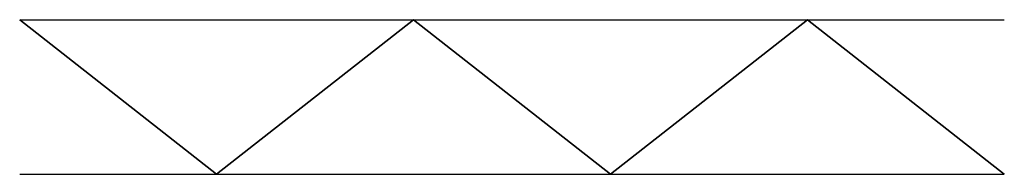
# Model space of a CAD drawing. Header units: millimetres. Extents: x 304 to 3614, y 223 to 743.
import ezdxf

# ---------------------------------------------------------------- set-up
doc = ezdxf.new("R2010")
doc.units = ezdxf.units.MM

msp = doc.modelspace()

# ---------------------------------------------------------------- linework, layer by layer
at = {"extrusion": (0, -1, 0)}
for p, q in [((966.1, 223.2, 750), (304.1, 743.2, 750)), ((304.1, 743.2), (966.1, 223.2)), ((304.1, 743.2), (966.1, 743.2, 750)), ((1628.1, 743.2, 750), (966.1, 223.2, 750)), ((966.1, 223.2), (1628.1, 743.2)), ((966.1, 743.2, 750), (1628.1, 743.2)), ((2290.1, 223.2, 750), (1628.1, 743.2, 750)), ((1628.1, 743.2), (2290.1, 223.2)), ((1628.1, 743.2), (2290.1, 743.2, 750)), ((2952.1, 743.2, 750), (2290.1, 223.2, 750)), ((2290.1, 223.2), (2952.1, 743.2)), ((2290.1, 743.2, 750), (2952.1, 743.2)), ((3614.1, 223.2, 750), (2952.1, 743.2, 750)), ((2952.1, 743.2), (3614.1, 223.2)), ((2952.1, 743.2), (3614.1, 743.2, 750)), ((304.1, 223.2), (966.1, 223.2, 750)), ((966.1, 223.2, 750), (1628.1, 223.2)), ((1628.1, 223.2), (2290.1, 223.2, 750)), ((2290.1, 223.2, 750), (2952.1, 223.2)), ((2952.1, 223.2), (3614.1, 223.2, 750))]:
    msp.add_line(p, q, dxfattribs=at)

doc.saveas('drawing.dxf')
